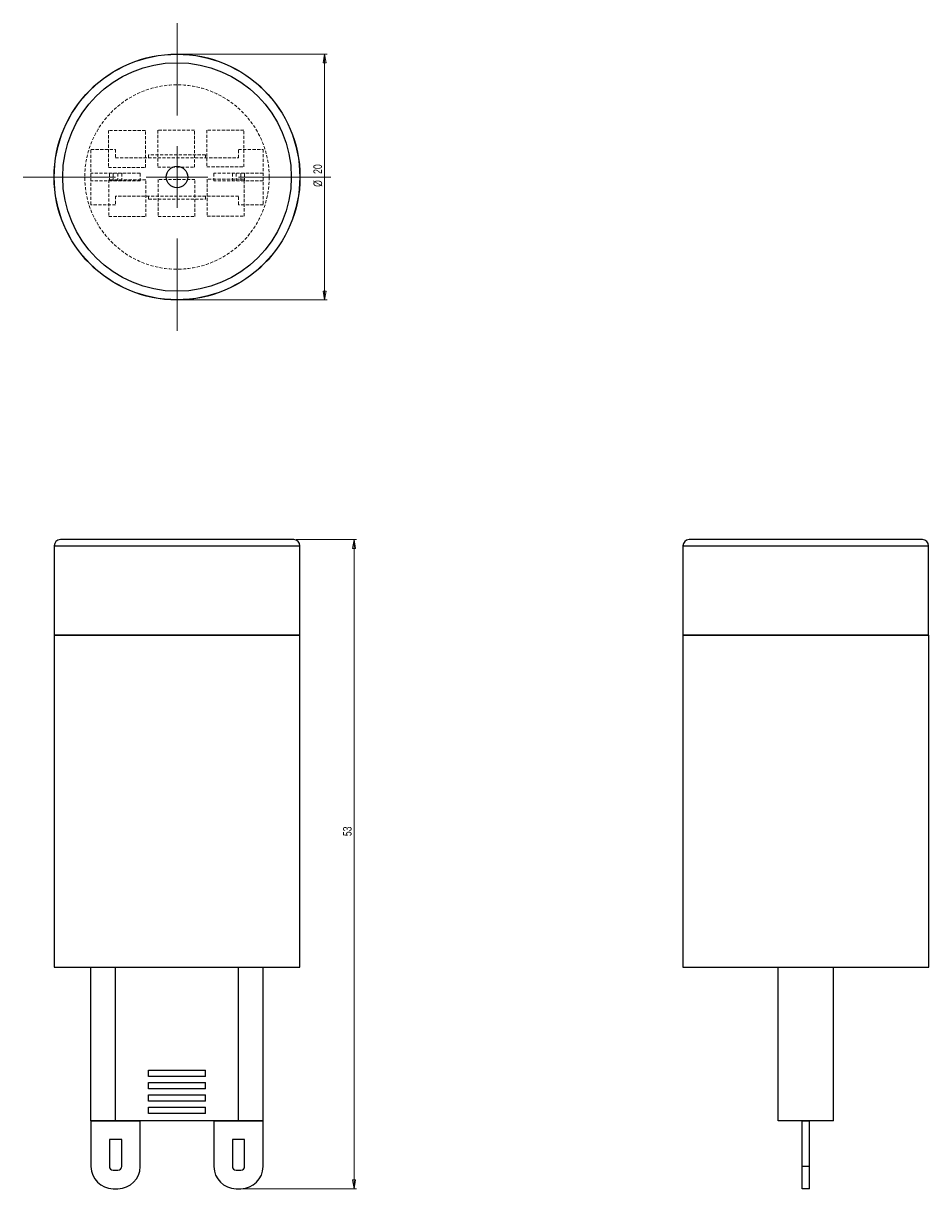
# Model space of a CAD drawing. Header units: millimetres. Extents: x 540 to 909, y 296 to 770.
import ezdxf

# ---------------------------------------------------------------- set-up
doc = ezdxf.new("R2010")
doc.units = ezdxf.units.MM
doc.linetypes.add('HIDDEN', pattern=[1.905, 1.27, -0.635])
doc.styles.add('SLDTEXTSTYLE0', font='TXT', dxfattribs={"width": 0.75})
doc.dimstyles.new('SLDDIMSTYLE0', dxfattribs={"dimtxt": 3.5, "dimasz": 3.556, "dimexe": 0, "dimexo": 0.0625, "dimgap": 0.875, "dimtad": 1, "dimdec": 0, "dimlfac": 0.2, "dimrnd": 1e-09, "dimzin": 12, "dimdsep": 46, "dimtxsty": 'SLDTEXTSTYLE0', "dimblk1": 'CLOSED', "dimblk2": 'CLOSED', "dimsah": 1, "dimcen": 0.09, "dimadec": 0, "dimazin": 3, "dimtfac": 1, "dimtdec": 0, "dimtofl": 0, "dimtmove": 0, "dimatfit": 3, "dimldrblk": 'CLOSED', "dimfxl": 0, "dimfrac": 2, "dimtolj": 1, "dimtzin": 12, "dimarcsym": 0})

# ---------------------------------------------------------------- blocks, each defined once
blk = doc.blocks.new('_Closed')
at = {"color": 0, "linetype": 'ByBlock', "lineweight": -2}
for p, q in [((-1, 0.166667), (0, 0)), ((-1, 0.166667), (-1, -0.166667)), ((0, 0), (-1, -0.166667)), ((0, 0), (-1, 0))]:
    blk.add_line(p, q, dxfattribs=at)
blk = doc.blocks.new('_D')
at = {"color": 7, "linetype": 'Continuous', "lineweight": 0}
for p, q in [((651.43, 560.11), (675.99, 560.11)), ((674.99, 560.11), (674.99, 296.18)), ((629.99, 296.18), (675.99, 296.18))]:
    blk.add_line(p, q, dxfattribs=at)
at = {"color": 7, "linetype": 'Continuous', "lineweight": 18, "xscale": 3.556, "yscale": 3.556}
for p, rotation in [((674.99, 560.11), 90.0000000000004), ((674.99, 296.18), 270.0000000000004)]:
    blk.add_blockref('_Closed', p, dxfattribs=dict(at, rotation=rotation))
at = {"color": 7, "linetype": 'Continuous', "lineweight": 18, "insert": (670.48, 439.55), "char_height": 3.5, "attachment_point": 1, "rotation": 90, "style": 'SLDTEXTSTYLE0'}
blk.add_mtext('53', dxfattribs=at)
blk = doc.blocks.new('_D_1')
at = {"color": 7, "linetype": 'Continuous', "lineweight": 0}
for p, q in [((603.99, 757.57), (663.99, 757.57)), ((662.99, 757.57), (662.99, 657.57)), ((603.99, 657.57), (663.99, 657.57))]:
    blk.add_line(p, q, dxfattribs=at)
at = {"color": 7, "linetype": 'Continuous', "lineweight": 18, "xscale": 3.556, "yscale": 3.556}
for p, rotation in [((662.99, 757.57, -41.91), 90.0000000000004), ((662.99, 657.57, -41.91), 270.0000000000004)]:
    blk.add_blockref('_Closed', p, dxfattribs=dict(at, rotation=rotation))
at = {"color": 7, "linetype": 'Continuous', "lineweight": 18, "char_height": 3.5, "attachment_point": 1, "rotation": 90, "style": 'SLDTEXTSTYLE0'}
for s, insert in [('20', (658.43, 708.84)), ('%%c', (658.48, 703.56))]:
    blk.add_mtext(s, dxfattribs=dict(at, insert=insert))
blk = doc.blocks.new('SW_CENTERMARKSYMBOL_0')
at = {"color": 0, "linetype": 'Continuous', "lineweight": 18}
for p, q in [((0, 25), (0, 62.5)), ((0, 0), (0, 12.5)), ((-25, 0), (-62.5, 0)), ((0, 0), (-12.5, 0)), ((0, 0), (0, -12.5)), ((0, 0), (12.5, 0)), ((25, 0), (62.5, 0)), ((0, -25), (0, -62.5))]:
    blk.add_line(p, q, dxfattribs=at)

msp = doc.modelspace()

# ---------------------------------------------------------------- linework, layer by layer
at = {"color": 7, "linetype": 'HIDDEN', "lineweight": 18}
for p, q in [((575.13, 726.47), (575.13, 711.47)), ((590.13, 726.47), (575.13, 726.47)), ((590.13, 711.47), (590.13, 726.47)), ((595.13, 726.56), (595.13, 711.56)), ((610.13, 726.56), (595.13, 726.56)), ((610.13, 711.56), (610.13, 726.56)), ((630.13, 726.66), (615.13, 726.66)), ((615.13, 726.66), (615.13, 711.66)), ((630.13, 711.66), (630.13, 726.66)), ((567.99, 718.82), (577.99, 718.82)), ((567.99, 696.32), (567.99, 718.82)), ((577.99, 718.82), (577.99, 715.32)), ((591.45, 715.32), (591.45, 716.57)), ((614.54, 716.57), (591.45, 716.57)), ((614.54, 715.32), (614.54, 716.57)), ((627.99, 718.82), (637.99, 718.82)), ((627.99, 715.32), (627.99, 718.82)), ((637.99, 718.82), (637.99, 696.32)), ((575.13, 711.47), (590.13, 711.47)), ((577.99, 715.32), (627.99, 715.32)), ((595.13, 711.56), (610.13, 711.56)), ((615.13, 711.66), (630.13, 711.66)), ((587.99, 709.07), (567.99, 709.07)), ((575.28, 706.47), (575.28, 691.47)), ((590.28, 706.47), (575.28, 706.47)), ((575.49, 709.07), (575.49, 706.07)), ((576.99, 709.07), (576.99, 706.07)), ((578.99, 709.07), (578.99, 706.07)), ((580.49, 709.07), (580.49, 706.07)), ((587.99, 709.07), (587.99, 706.07)), ((590.28, 691.47), (590.28, 706.47)), ((610.28, 706.56), (595.28, 706.56)), ((595.28, 706.56), (595.28, 691.56)), ((610.28, 691.56), (610.28, 706.56)), ((630.28, 706.66), (615.28, 706.66)), ((615.28, 706.66), (615.28, 691.66)), ((617.99, 709.07), (617.99, 706.07)), ((637.99, 709.07), (617.99, 709.07)), ((625.49, 709.07), (625.49, 706.07)), ((626.99, 709.07), (626.99, 706.07)), ((628.99, 709.07), (628.99, 706.07)), ((630.28, 691.66), (630.28, 706.66)), ((630.49, 709.07), (630.49, 706.07)), ((587.99, 706.07), (567.99, 706.07)), ((637.99, 706.07), (617.99, 706.07)), ((627.99, 699.82), (577.99, 699.82)), ((577.99, 699.82), (577.99, 696.32)), ((591.45, 698.57), (591.45, 699.82)), ((591.45, 698.57), (614.54, 698.57)), ((614.54, 698.57), (614.54, 699.82)), ((627.99, 696.32), (627.99, 699.82)), ((577.99, 696.32), (567.99, 696.32)), ((637.99, 696.32), (627.99, 696.32)), ((575.28, 691.47), (590.28, 691.47)), ((595.28, 691.56), (610.28, 691.56)), ((615.28, 691.66), (630.28, 691.66))]:
    msp.add_line(p, q, dxfattribs=at)
at = {"color": 7, "linetype": 'Continuous', "lineweight": 25}
for p, q in [((650.43, 560.11), (555.55, 560.11)), ((906.08, 560.11), (811.2, 560.11)), ((553.05, 557.61), (553.05, 521.37)), ((652.93, 521.37), (652.93, 557.61)), ((808.7, 557.61), (808.7, 521.37)), ((908.58, 521.37), (908.58, 557.61)), ((553.05, 521.37), (602.99, 521.37)), ((602.99, 521.37), (652.93, 521.37)), ((808.7, 521.37), (908.58, 521.37)), ((552.99, 521.24), (552.99, 386.24)), ((552.99, 521.24), (602.99, 521.24)), ((602.99, 521.24), (652.99, 521.24)), ((652.99, 386.24), (652.99, 521.24)), ((808.64, 521.24), (808.64, 386.24)), ((808.64, 521.24), (908.64, 521.24)), ((908.64, 386.24), (908.64, 521.24)), ((552.99, 386.24), (602.99, 386.24)), ((567.99, 323.74), (567.99, 386.24)), ((577.99, 323.74), (577.99, 386.24)), ((602.99, 386.24), (652.99, 386.24)), ((627.99, 323.74), (627.99, 386.24)), ((637.99, 323.74), (637.99, 386.24)), ((808.64, 386.24), (908.64, 386.24)), ((847.39, 323.74), (847.39, 386.24)), ((869.89, 323.74), (869.89, 386.24)), ((591.45, 341.82), (591.45, 344.32)), ((591.45, 344.32), (614.54, 344.32)), ((614.54, 341.82), (591.45, 341.82)), ((614.54, 341.82), (614.54, 344.32)), ((591.45, 339.32), (614.54, 339.32)), ((591.45, 336.82), (591.45, 339.32)), ((614.54, 336.82), (591.45, 336.82)), ((614.54, 336.82), (614.54, 339.32)), ((591.45, 334.32), (614.54, 334.32)), ((591.45, 331.82), (591.45, 334.32)), ((614.54, 331.82), (591.45, 331.82)), ((614.54, 331.82), (614.54, 334.32)), ((591.45, 329.32), (614.54, 329.32)), ((591.45, 326.82), (591.45, 329.32)), ((614.54, 326.82), (614.54, 329.32)), ((577.99, 323.74), (567.99, 323.74)), ((567.99, 323.68), (567.99, 305.18)), ((587.99, 323.68), (567.99, 323.68)), ((627.99, 323.74), (577.99, 323.74)), ((587.99, 305.18), (587.99, 323.68)), ((614.54, 326.82), (591.45, 326.82)), ((617.99, 323.68), (617.99, 305.18)), ((637.99, 323.68), (617.99, 323.68)), ((637.99, 323.74), (627.99, 323.74)), ((637.99, 305.18), (637.99, 323.68)), ((869.89, 323.74), (847.39, 323.74)), ((857.14, 305.18), (857.14, 323.68)), ((860.14, 323.68), (857.14, 323.68)), ((860.14, 305.18), (860.14, 323.68)), ((580.49, 316.18), (575.49, 316.18)), ((575.49, 316.18), (575.49, 305.18)), ((580.49, 305.18), (580.49, 316.18)), ((630.49, 316.18), (625.49, 316.18)), ((625.49, 316.18), (625.49, 305.18)), ((630.49, 305.18), (630.49, 316.18)), ((576.99, 303.68), (578.99, 303.68)), ((626.99, 303.68), (628.99, 303.68)), ((860.14, 305.18), (857.14, 305.18)), ((857.14, 296.18), (857.14, 305.18)), ((860.14, 296.18), (860.14, 305.18)), ((576.99, 296.18), (578.99, 296.18)), ((626.99, 296.18), (628.99, 296.18)), ((860.14, 296.18), (857.14, 296.18))]:
    msp.add_line(p, q, dxfattribs=at)
at = {"color": 8, "linetype": 'Continuous', "lineweight": 25}
for p, q in [((553.05, 557.61), (602.99, 557.61)), ((602.99, 557.61), (652.93, 557.61)), ((808.7, 557.61), (908.58, 557.61))]:
    msp.add_line(p, q, dxfattribs=at)
at = {"color": 7, "linetype": 'Continuous', "lineweight": 25}
for radius in [50, 49.94, 46.47, 4.4]:
    msp.add_circle((602.99, 707.57), radius, dxfattribs=at)
at = {"color": 7, "linetype": 'HIDDEN', "lineweight": 18}
msp.add_circle((602.99, 707.57), 37.5, dxfattribs=at)
at = {"color": 7, "linetype": 'Continuous', "lineweight": 25}
for centre, radius, start, end in [((555.55, 557.61), 2.5, 90, 180), ((650.43, 557.61), 2.5, 0, 90), ((811.2, 557.61), 2.5, 90, 180), ((906.08, 557.61), 2.5, 0, 90), ((576.99, 305.18), 9, 180, 270), ((576.99, 305.18), 1.5, 180, 270), ((578.99, 305.18), 1.5, 270, 0), ((578.99, 305.18), 9, 270, 0), ((626.99, 305.18), 9, 180, 270), ((626.99, 305.18), 1.5, 180, 270), ((628.99, 305.18), 9, 270, 0), ((628.99, 305.18), 1.5, 270, 0)]:
    msp.add_arc(centre, radius, start, end, dxfattribs=at)

# ---------------------------------------------------------------- block references
at = {"color": 7, "linetype": 'Continuous', "lineweight": 18}
msp.add_blockref('SW_CENTERMARKSYMBOL_0', (602.99, 707.57), dxfattribs=at)

# ---------------------------------------------------------------- dimensions: what is measured, and where the dimension line sits
dim = msp.add_linear_dim(base=(662.99, 657.57), p1=(602.99, 757.57), p2=(602.99, 657.57), angle=90, text='%%c<>', dimstyle='SLDDIMSTYLE0', dxfattribs=at)
dim.commit()
dim.dimension.update_dxf_attribs({"geometry": '_D_1', "text_midpoint": (662.99, 708.78), "dimtype": 160})
dim = msp.add_linear_dim(base=(674.99, 296.18), p1=(650.43, 560.11), p2=(628.99, 296.18), angle=90, dimstyle='SLDDIMSTYLE0', dxfattribs=at)
dim.commit()
dim.dimension.update_dxf_attribs({"geometry": '_D', "text_midpoint": (674.99, 442.13), "dimtype": 160})

doc.saveas('drawing.dxf')
